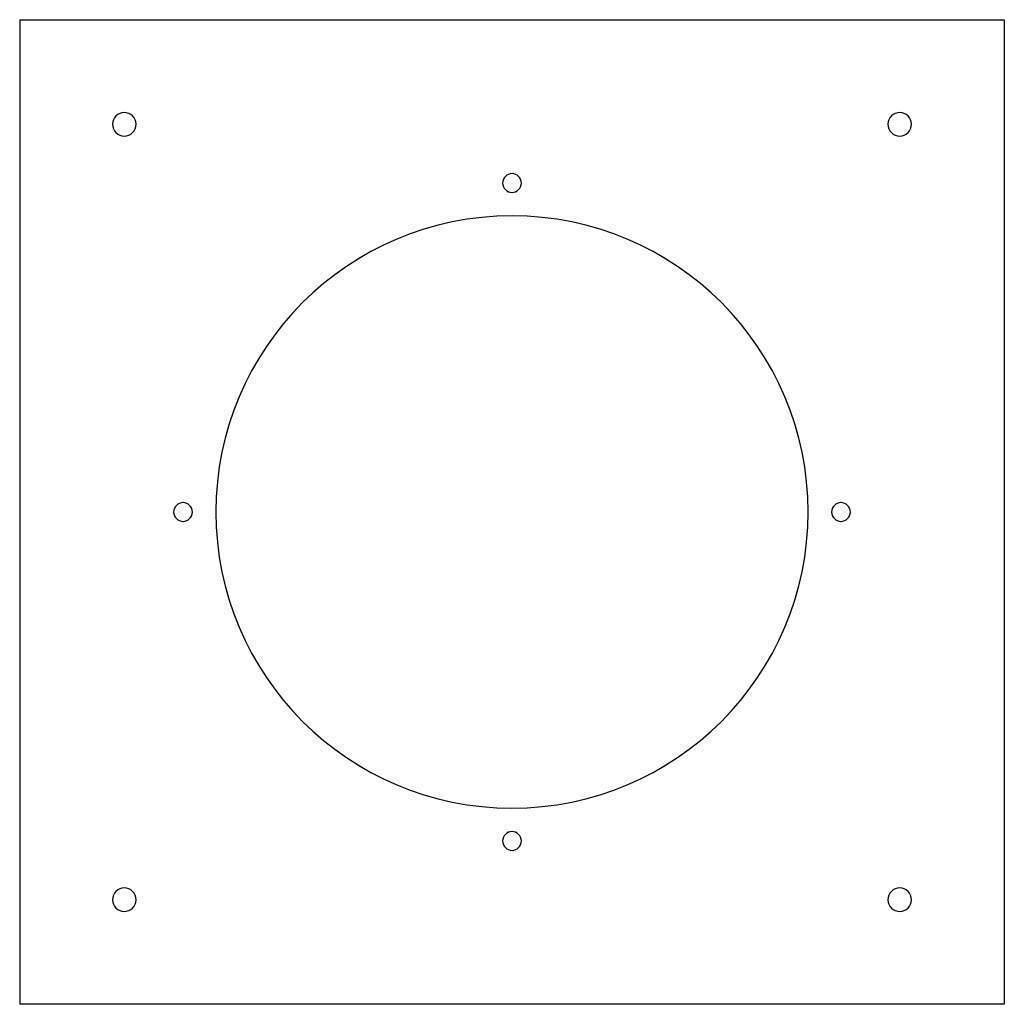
# Model space of a CAD drawing. Header units: millimetres. Extents: x -210 to 210, y -210 to 210.
import ezdxf

# ---------------------------------------------------------------- set-up
doc = ezdxf.new("R2010")
doc.units = ezdxf.units.MM
doc.layers.add('HIDDEN', color=7, linetype='Continuous')
doc.layers.add('THICK', color=7, linetype='Continuous')

msp = doc.modelspace()

# ---------------------------------------------------------------- linework, layer by layer
at = {"layer": 'HIDDEN'}
for p, q in [((-209.5, 209.5), (-209.5, 209.5)), ((209.5, 209.5), (209.5, 209.5)), ((-209.5, -209.5), (-209.5, -209.5)), ((209.5, -209.5), (209.5, -209.5))]:
    msp.add_line(p, q, dxfattribs=at)
at = {"layer": 'THICK'}
for p, q in [((-209.5, 209.5), (209.5, 209.5)), ((-209.5, 209.5), (-209.5, -209.5)), ((209.5, 209.5), (209.5, -209.5)), ((209.5, -209.5), (-209.5, -209.5))]:
    msp.add_line(p, q, dxfattribs=at)
for centre, radius, start, end in [((-165, 165), 5, 90, 270), ((-165, 165), 5, 270, 90), ((165, 165), 5, 0, 180), ((165, 165), 5, 180, 0), ((0, 140), 4, 90, 270), ((0, 140), 4, 270, 90), ((0, 0), 126, 0, 180), ((-140, 0), 4, 0, 180), ((-140, 0), 4, 180, 0), ((0, 0), 126, 180, 0), ((140, 0), 4, 0, 180), ((140, 0), 4, 180, 0), ((0, -140), 4, 90, 270), ((0, -140), 4, 270, 90), ((-165, -165), 5, 0, 180), ((165, -165), 5, 90, 270), ((165, -165), 5, 270, 90), ((-165, -165), 5, 180, 0)]:
    msp.add_arc(centre, radius, start, end, dxfattribs=at)

doc.saveas('drawing.dxf')
